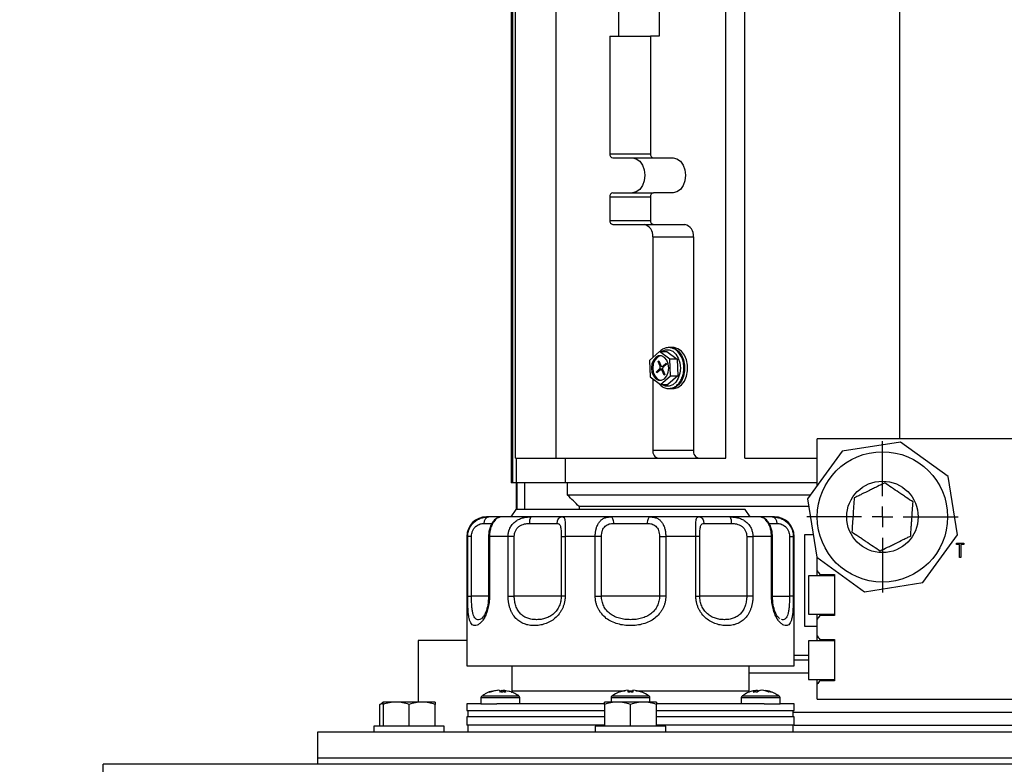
# Model space of a CAD drawing. Header units: inches. Extents: x 5 to 215, y 5 to 165.
# Tile 4 of 74: x 47.8 to 57.25, y 98.33 to 105.48. Entities that reach past the tile are written whole.
import ezdxf

# ---------------------------------------------------------------- set-up
doc = ezdxf.new("R2010")
doc.units = ezdxf.units.IN
doc.header["$LTSCALE"] = 20
doc.header["$MEASUREMENT"] = 0
doc.linetypes.add('CENTERX2', pattern=[0.8, 0.5, -0.1, 0.1, -0.1])
doc.layers.add('CENTER', color=40, linetype='CENTERX2')
doc.layers.add('DIMENSIONS', color=140, linetype='Continuous', lineweight=25)
doc.styles.add('SLDTEXTSTYLE0', font='TXT', dxfattribs={"width": 0.7})
doc.dimstyles.new('SLDDIMSTYLE1', dxfattribs={"dimtxt": 1.699219, "dimasz": 2.6, "dimexe": 0, "dimexo": 0.0625, "dimgap": 0.424805, "dimtad": 0, "dimtih": 1, "dimtoh": 1, "dimrnd": 1e-09, "dimzin": 12, "dimdsep": 46, "dimtxsty": 'SLDTEXTSTYLE0', "dimsah": 1, "dimcen": 0.09, "dimadec": 0, "dimazin": 3, "dimtfac": 1, "dimtofl": 0, "dimtmove": 0, "dimatfit": 3, "dimfxl": 0, "dimfrac": 2, "dimtolj": 1, "dimtzin": 12, "dimarcsym": 0})

# ---------------------------------------------------------------- blocks, each defined once
blk = doc.blocks.new('_D_1')
at = {"layer": 'DIMENSIONS'}
for p, q in [((52.8065, 115.6418), (30.8868, 115.6418)), ((33.3868, 115.6418), (33.3868, 97.4446)), ((29.4485, 94.3636), (28.8779, 94.3636)), ((28.8779, 94.3636), (28.8779, 91.6629)), ((37.3251, 94.3636), (37.8957, 94.3636)), ((37.8957, 94.3636), (37.8957, 91.6629)), ((28.8779, 91.6629), (29.4485, 91.6629)), ((37.8957, 91.6629), (37.3251, 91.6629)), ((33.3868, 76.08), (33.3868, 91.2825)), ((47.6023, 76.08), (30.8868, 76.08))]:
    blk.add_line(p, q, dxfattribs=at)
for points in [[(33.3868, 115.6418), (32.9868, 113.0418), (33.7868, 113.0418)], [(33.3868, 76.08), (33.7868, 78.68), (32.9868, 78.68)]]:
    blk.add_solid(points, dxfattribs=at)
at = {"layer": 'DIMENSIONS', "char_height": 1.66667, "attachment_point": 1, "style": 'SLDTEXTSTYLE0'}
for s, insert in [('39.56', (30.1553, 96.8924)), ('1004.9', (29.4485, 93.8114))]:
    blk.add_mtext(s, dxfattribs=dict(at, insert=insert))
blk = doc.blocks.new('SW_CENTERMARKSYMBOL_1')
at = {"layer": 'CENTER', "color": 0}
for p, q in [((0, 0.2), (0, 0.72593)), ((0, 0), (0, 0.1)), ((-0.2, 0), (-0.72593, 0)), ((0, 0), (-0.1, 0)), ((0, 0), (0, -0.1)), ((0, 0), (0.1, 0)), ((0.2, 0), (0.72593, 0)), ((0, -0.2), (0, -0.72593))]:
    blk.add_line(p, q, dxfattribs=at)

msp = doc.modelspace()

# ---------------------------------------------------------------- linework, layer by layer
for p, q in [((52.9508, 101.2678), (52.9508, 111.3899)), ((54.5805, 101.2678), (54.5805, 111.3466)), ((54.7613, 101.2678), (54.7613, 111.3899)), ((56.2478, 106.1739), (56.2478, 101.455)), ((52.5195, 106.0316), (52.5195, 101.0316)), ((52.5348, 101.0316), (52.5348, 106.0316)), ((52.5609, 101.2678), (52.5609, 106.0316)), ((53.5502, 105.6399), (53.5502, 105.321)), ((53.94, 105.6399), (53.94, 105.321)), ((53.4667, 105.321), (53.4667, 104.1911)), ((53.4667, 105.321), (53.8564, 105.321)), ((53.8564, 105.321), (53.8564, 104.1911)), ((53.94, 105.321), (53.8564, 105.321)), ((53.4667, 104.1911), (53.8564, 104.1911)), ((53.4945, 104.1517), (53.8843, 104.1517)), ((53.8843, 104.1517), (54.0736, 104.1517)), ((53.4667, 103.7777), (53.4667, 103.5513)), ((53.4667, 103.7777), (53.8564, 103.7777)), ((53.4945, 103.817), (53.8843, 103.817)), ((53.8564, 103.7777), (53.8564, 103.5513)), ((54.0736, 103.817), (53.8843, 103.817)), ((53.4667, 103.5513), (53.8564, 103.5513)), ((53.4945, 103.5119), (53.8843, 103.5119)), ((53.8843, 103.5119), (54.1849, 103.5119)), ((53.8787, 103.3938), (54.2685, 103.3938)), ((53.8787, 103.3938), (53.8787, 102.2346)), ((54.2685, 103.3938), (54.2685, 101.3466)), ((53.9433, 102.2929), (53.8485, 102.2073)), ((54.0431, 102.2196), (53.9433, 102.2929)), ((53.9433, 102.2929), (54.0129, 102.2929)), ((54.0129, 102.2929), (54.1127, 102.2196)), ((54.0736, 102.3308), (54.0458, 102.3308)), ((53.8485, 102.2073), (53.8535, 102.0484)), ((53.9288, 102.1972), (53.9358, 102.2035)), ((53.949, 102.1524), (53.9288, 102.1972)), ((53.9288, 102.1972), (53.9387, 102.1972)), ((53.9358, 102.2035), (53.956, 102.1587)), ((53.9752, 102.1527), (54.0069, 102.1813)), ((53.9908, 102.1527), (53.9752, 102.1527)), ((54.0114, 102.1714), (53.9797, 102.1428)), ((54.0069, 102.1813), (54.0114, 102.1714)), ((54.1127, 102.2196), (54.0431, 102.2196)), ((54.0482, 102.0606), (54.0431, 102.2196)), ((54.1127, 102.2196), (54.1178, 102.0606)), ((53.9131, 102.0966), (53.9447, 102.1252)), ((53.9176, 102.0866), (53.9131, 102.0966)), ((53.9131, 102.0966), (53.9286, 102.0966)), ((53.9492, 102.1152), (53.9176, 102.0866)), ((53.9447, 102.1252), (53.9733, 102.1252)), ((53.9607, 102.1524), (53.949, 102.1524)), ((53.9533, 101.975), (54.0482, 102.0606)), ((53.9745, 102.1183), (53.9567, 102.1183)), ((53.9678, 102.1496), (53.9873, 102.1496)), ((53.9887, 102.0644), (53.9685, 102.1092)), ((53.9685, 102.1092), (53.9784, 102.1092)), ((53.9755, 102.1156), (53.9957, 102.0708)), ((53.9957, 102.0708), (53.9887, 102.0644)), ((54.1178, 102.0606), (54.0229, 101.975)), ((54.0482, 102.0606), (54.1178, 102.0606)), ((53.8535, 102.0484), (53.9533, 101.975)), ((53.8787, 102.0298), (53.8787, 101.3466)), ((53.9533, 101.975), (54.0229, 101.975)), ((54.0458, 101.9371), (54.0736, 101.9371)), ((55.4578, 101.0066), (55.4578, 101.455)), ((58.8991, 101.455), (55.4578, 101.455)), ((56.2549, 101.424), (55.6961, 101.3351)), ((56.7129, 101.0917), (56.2549, 101.424)), ((53.8787, 101.3466), (54.2685, 101.3466)), ((55.6961, 101.3351), (55.3638, 100.8771)), ((52.5609, 101.2678), (52.9508, 101.2678)), ((52.572, 101.0316), (52.572, 101.2678)), ((52.9508, 101.2678), (53.9344, 101.2678)), ((53.0417, 101.0316), (53.0417, 101.2678)), ((53.9344, 101.2678), (54.3241, 101.2678)), ((54.3241, 101.2678), (54.5805, 101.2678)), ((54.7613, 101.2678), (55.4578, 101.2678)), ((52.5348, 101.0316), (52.5195, 101.0316)), ((52.572, 101.0316), (52.5348, 101.0316)), ((52.5664, 101.0316), (52.5664, 100.775)), ((53.0417, 101.0316), (52.572, 101.0316)), ((52.5777, 100.775), (52.5777, 101.0316)), ((52.648, 101.0316), (52.648, 100.775)), ((55.4578, 101.0316), (53.0417, 101.0316)), ((53.0614, 100.9135), (53.0614, 101.0316)), ((56.8018, 100.533), (56.7129, 101.0917)), ((55.3902, 100.9135), (53.0614, 100.9135)), ((55.3638, 100.8771), (55.4527, 100.3183)), ((52.5648, 100.775), (52.5148, 100.705)), ((54.7648, 100.775), (52.5648, 100.775)), ((55.3753, 100.8052), (53.1715, 100.8052)), ((53.1715, 100.8052), (53.1722, 100.775)), ((54.8148, 100.705), (54.7648, 100.775)), ((52.2587, 100.6425), (52.3377, 100.6425)), ((52.4201, 100.705), (52.4037, 100.6996)), ((52.6965, 100.6425), (52.9565, 100.6425)), ((53.5041, 100.6425), (53.8255, 100.6425)), ((54.3731, 100.6425), (54.6331, 100.6425)), ((54.926, 100.6996), (54.9095, 100.705)), ((54.989, 100.6425), (55.0709, 100.6425)), ((52.0948, 100.5175), (52.0948, 99.275)), ((52.1022, 100.5175), (52.0948, 100.5175)), ((52.1022, 99.9449), (52.1022, 100.5175)), ((52.1389, 100.5175), (52.1022, 100.5175)), ((52.1389, 99.9449), (52.1389, 100.5175)), ((52.3027, 100.5175), (52.3027, 99.9449)), ((52.3113, 100.5175), (52.3027, 100.5175)), ((52.3113, 100.5175), (52.3113, 99.9449)), ((52.4899, 100.5175), (52.3113, 100.5175)), ((52.4899, 99.9449), (52.4899, 100.5175)), ((52.5496, 100.5175), (52.4899, 100.5175)), ((52.5496, 99.9449), (52.5496, 100.5175)), ((53.0003, 100.5175), (53.0003, 99.9449)), ((53.0003, 100.5175), (53.0375, 100.5175)), ((53.0375, 100.5175), (53.0375, 99.9449)), ((53.3264, 100.5175), (53.0375, 100.5175)), ((53.3264, 99.9449), (53.3264, 100.5175)), ((53.3863, 100.5175), (53.3264, 100.5175)), ((53.3863, 99.9449), (53.3863, 100.5175)), ((53.9433, 100.5175), (54.0032, 100.5175)), ((53.9433, 100.5175), (53.9433, 99.9449)), ((54.0032, 100.5175), (54.0032, 99.9449)), ((54.2921, 100.5175), (54.0032, 100.5175)), ((54.2921, 99.9449), (54.2921, 100.5175)), ((54.3293, 100.5175), (54.2921, 100.5175)), ((54.3293, 99.9449), (54.3293, 100.5175)), ((54.78, 100.5175), (54.78, 99.9449)), ((54.78, 100.5175), (54.8397, 100.5175)), ((54.8397, 100.5175), (54.8397, 99.9449)), ((55.0183, 100.5175), (54.8397, 100.5175)), ((55.0183, 99.9449), (55.0183, 100.5175)), ((55.0269, 100.5175), (55.0183, 100.5175)), ((55.0269, 99.9449), (55.0269, 100.5175)), ((55.1907, 100.5175), (55.1907, 99.9449)), ((55.1907, 100.5175), (55.2274, 100.5175)), ((55.2274, 100.5175), (55.2274, 99.9449)), ((55.2348, 100.5175), (55.2274, 100.5175)), ((55.2348, 99.275), (55.2348, 100.5175)), ((55.4187, 100.5325), (55.3358, 100.5325)), ((55.3358, 100.5325), (55.3358, 99.6575)), ((56.4695, 100.075), (56.8018, 100.533)), ((56.7931, 100.4535), (56.8655, 100.4535)), ((56.7931, 100.4394), (56.7931, 100.4535)), ((56.8655, 100.4535), (56.8655, 100.4394)), ((56.8231, 100.4394), (56.7931, 100.4394)), ((56.8231, 100.3157), (56.8231, 100.4394)), ((56.8655, 100.4394), (56.8355, 100.4394)), ((56.8355, 100.4394), (56.8355, 100.3157)), ((55.4527, 100.3183), (55.9107, 99.9861)), ((55.4578, 100.187), (55.4578, 100.3146)), ((56.8355, 100.3157), (56.8231, 100.3157)), ((55.4578, 100.14), (55.4578, 100.187)), ((55.6228, 100.14), (55.3728, 100.14)), ((55.3728, 100.14), (55.3728, 99.955)), ((55.4828, 100.1538), (55.4828, 100.14)), ((55.4828, 100.1528), (55.6228, 100.1528)), ((55.6228, 100.1528), (55.6228, 99.7573)), ((55.9107, 99.9861), (56.4695, 100.075)), ((52.1022, 99.9449), (52.1389, 99.9449)), ((52.3027, 99.9449), (52.1389, 99.9449)), ((52.3113, 99.9449), (52.3027, 99.9449)), ((52.4899, 99.9449), (52.5496, 99.9449)), ((53.0003, 99.9449), (52.5496, 99.9449)), ((53.0375, 99.9449), (53.0003, 99.9449)), ((53.3264, 99.9449), (53.3863, 99.9449)), ((53.9433, 99.9449), (53.3863, 99.9449)), ((54.0032, 99.9449), (53.9433, 99.9449)), ((54.2921, 99.9449), (54.3293, 99.9449)), ((54.78, 99.9449), (54.3293, 99.9449)), ((54.8397, 99.9449), (54.78, 99.9449)), ((55.0183, 99.9449), (55.0269, 99.9449)), ((55.0269, 99.9449), (55.1907, 99.9449)), ((55.2274, 99.9449), (55.1907, 99.9449)), ((55.3728, 99.955), (55.3728, 99.77)), ((52.2334, 99.7283), (52.2301, 99.7271)), ((55.0995, 99.7272), (55.096, 99.7284)), ((55.3728, 99.77), (55.6228, 99.77)), ((55.4578, 99.7231), (55.4578, 99.77)), ((55.4578, 99.562), (55.4578, 99.7231)), ((55.4828, 99.77), (55.4828, 99.7556)), ((55.6228, 99.7573), (55.4828, 99.7573)), ((55.3358, 99.6575), (55.4578, 99.6575)), ((51.6258, 99.5175), (51.6258, 98.9275)), ((52.0948, 99.5175), (51.6258, 99.5175)), ((55.6228, 99.515), (55.3728, 99.515)), ((55.3728, 99.515), (55.3728, 99.33)), ((55.4578, 99.515), (55.4578, 99.562)), ((55.4828, 99.5288), (55.4828, 99.515)), ((55.4828, 99.5278), (55.6228, 99.5278)), ((55.6228, 99.5278), (55.6228, 99.1323)), ((55.2348, 99.3781), (55.3728, 99.3781)), ((55.3728, 99.33), (55.2348, 99.33)), ((55.3728, 99.33), (55.3728, 99.145)), ((52.0948, 99.275), (55.2348, 99.275)), ((52.5248, 99.275), (52.5248, 99.035)), ((54.8048, 99.035), (54.8048, 99.275)), ((55.3728, 99.205), (54.8048, 99.205)), ((55.3728, 99.145), (55.6228, 99.145)), ((55.4578, 99.0981), (55.4578, 99.145)), ((55.4828, 99.145), (55.4828, 99.1306)), ((55.6228, 99.1323), (55.4828, 99.1323)), ((52.4321, 99.0413), (52.4311, 99.0238)), ((52.4321, 99.0413), (52.4493, 99.0375)), ((52.4447, 99.0413), (52.4429, 99.0242)), ((52.4953, 99.0299), (52.4447, 99.0413)), ((52.5248, 99.035), (52.5241, 99.0223)), ((52.5248, 99.035), (53.6129, 99.035)), ((53.6425, 99.035), (53.6873, 99.035)), ((53.7169, 99.035), (54.8048, 99.035)), ((54.8054, 99.0233), (54.8048, 99.035)), ((54.882, 99.0413), (54.8681, 99.0378)), ((54.882, 99.0413), (54.8838, 99.0255)), ((54.8826, 99.0358), (54.9048, 99.0413)), ((54.9442, 99.0395), (54.936, 99.0413)), ((55.4578, 98.955), (55.4578, 99.0981)), ((52.2299, 98.9691), (52.2299, 98.91)), ((52.6029, 98.9691), (52.2299, 98.9691)), ((52.2451, 98.9853), (52.2382, 98.9853)), ((52.5947, 98.9853), (52.2451, 98.9853)), ((52.5199, 99.0236), (52.5229, 99.0236)), ((52.6029, 98.91), (52.6029, 98.9691)), ((53.4783, 98.9691), (53.4783, 98.9275)), ((53.8513, 98.9691), (53.4783, 98.9691)), ((53.843, 98.9853), (53.4866, 98.9853)), ((53.8513, 98.9275), (53.8513, 98.9691)), ((54.7267, 98.9691), (54.7267, 98.91)), ((55.0997, 98.9691), (54.7267, 98.9691)), ((55.0675, 98.9853), (54.735, 98.9853)), ((55.0914, 98.9853), (55.0675, 98.9853)), ((55.0997, 98.91), (55.0997, 98.9691)), ((55.4578, 98.955), (60.0828, 98.955)), ((51.2598, 98.9052), (51.2798, 98.9165)), ((51.2865, 98.9111), (51.2598, 98.9052)), ((51.2598, 98.6975), (51.2598, 98.9052)), ((51.2898, 98.9275), (51.2775, 98.9204)), ((51.4148, 98.9275), (51.2898, 98.9275)), ((51.2898, 98.9052), (51.2898, 98.6975)), ((51.6648, 98.9275), (51.4148, 98.9275)), ((51.5398, 98.6975), (51.5398, 98.9052)), ((51.7898, 98.9275), (51.6648, 98.9275)), ((51.7898, 98.6975), (51.7898, 98.9052)), ((52.0948, 98.91), (52.0948, 98.8475)), ((52.2299, 98.91), (52.0948, 98.91)), ((52.0948, 98.8475), (53.4148, 98.8475)), ((52.1023, 98.8475), (52.1023, 98.785)), ((52.2299, 98.91), (52.3811, 98.91)), ((53.4137, 98.91), (52.3811, 98.91)), ((53.5398, 98.9275), (53.4148, 98.9275)), ((53.4148, 98.9052), (53.4148, 98.6975)), ((53.7898, 98.9275), (53.5398, 98.9275)), ((53.6648, 98.6975), (53.6648, 98.9052)), ((53.9148, 98.9275), (53.7898, 98.9275)), ((53.9148, 98.6975), (53.9148, 98.9052)), ((53.9148, 98.8475), (55.2348, 98.8475)), ((54.9485, 98.91), (53.9152, 98.91)), ((54.9485, 98.91), (55.0997, 98.91)), ((55.2348, 98.91), (55.0997, 98.91)), ((55.2273, 98.785), (55.2273, 98.8475)), ((55.2348, 98.8475), (55.2348, 98.91)), ((52.0948, 98.785), (52.0948, 98.705)), ((53.4148, 98.785), (52.0948, 98.785)), ((55.2348, 98.785), (53.9148, 98.785)), ((55.2273, 98.83), (60.0828, 98.83)), ((55.2348, 98.705), (55.2348, 98.785)), ((51.2018, 98.6975), (51.2018, 98.6425)), ((51.8778, 98.6975), (51.2018, 98.6975)), ((51.8778, 98.6425), (51.8778, 98.6975)), ((53.4148, 98.705), (52.0948, 98.705)), ((52.1023, 98.705), (52.1023, 98.6425)), ((53.3268, 98.6975), (53.3268, 98.6425)), ((54.0028, 98.6975), (53.3268, 98.6975)), ((55.2348, 98.705), (53.9148, 98.705)), ((54.0028, 98.6425), (54.0028, 98.6975)), ((55.2273, 98.6425), (55.2273, 98.705)), ((55.2348, 98.705), (60.0808, 98.705)), ((50.6648, 98.3925), (50.6648, 98.6425)), ((50.6648, 98.6425), (64.6648, 98.6425)), ((50.6648, 98.3925), (64.6648, 98.3925)), ((50.6648, 98.33), (50.6648, 98.3925)), ((66.7273, 98.33), (48.6023, 98.33)), ((48.6023, 98.1954), (48.6023, 98.33))]:
    msp.add_line(p, q)
at = {"flags": 128}
for points in [[(53.6838, 104.1517), (53.7204, 104.1435), (53.7534, 104.1197), (53.7796, 104.0827), (53.7964, 104.0361), (53.8022, 103.9844), (53.7964, 103.9327), (53.7796, 103.886), (53.7534, 103.849), (53.7204, 103.8252), (53.6838, 103.817)], [(54.0736, 104.1517), (54.1102, 104.1435), (54.1431, 104.1197), (54.1693, 104.0827), (54.1861, 104.0361), (54.1919, 103.9844), (54.1861, 103.9327), (54.1693, 103.886), (54.1431, 103.849), (54.1102, 103.8252), (54.0736, 103.817)], [(54.0318, 102.134), (54.0268, 102.1744), (54.0123, 102.2099), (53.9901, 102.2363), (53.9628, 102.2503), (53.9338, 102.2503), (53.9066, 102.2363), (53.8843, 102.2099), (53.8698, 102.1744), (53.8648, 102.134), (53.8698, 102.0936), (53.8843, 102.058), (53.9066, 102.0317), (53.9338, 102.0177), (53.9628, 102.0177), (53.9901, 102.0317), (54.0123, 102.058), (54.0268, 102.0936), (54.0318, 102.134)], [(53.9553, 102.2517), (53.9477, 102.2503), (53.9205, 102.2363), (53.8983, 102.2099), (53.8838, 102.1744), (53.8787, 102.134), (53.8838, 102.0936), (53.8983, 102.058), (53.9205, 102.0317), (53.9477, 102.0177), (53.9553, 102.0163)], [(53.9626, 102.2929), (53.9659, 102.2951), (54.0001, 102.3093), (54.0357, 102.3093), (54.07, 102.2951), (54.1, 102.2679), (54.1233, 102.2297), (54.1381, 102.1839), (54.1432, 102.134)], [(54.0458, 102.3308), (54.0553, 102.3304), (54.0924, 102.3195), (54.126, 102.2948), (54.1537, 102.2582), (54.1734, 102.2124), (54.1837, 102.1608), (54.1837, 102.1072), (54.1734, 102.0555), (54.1537, 102.0097), (54.126, 101.9731), (54.0924, 101.9485), (54.0553, 101.9376), (54.0458, 101.9371)], [(54.0736, 101.9371), (54.0831, 101.9376), (54.1202, 101.9485), (54.1539, 101.9731), (54.1816, 102.0097), (54.2013, 102.0555), (54.2115, 102.1072), (54.2115, 102.1608), (54.2013, 102.2124), (54.1816, 102.2582), (54.1539, 102.2948), (54.1202, 102.3195), (54.0831, 102.3304), (54.0736, 102.3308)], [(54.1432, 102.134), (54.1381, 102.0841), (54.1233, 102.0382), (54.1, 102.0001), (54.07, 101.9728), (54.0357, 101.9586), (54.0001, 101.9586), (53.9659, 101.9728), (53.9626, 101.975)], [(53.5041, 100.6425), (53.5036, 100.6547), (53.502, 100.6664), (53.4996, 100.6773), (53.4962, 100.6867), (53.4922, 100.6945), (53.4875, 100.7003), (53.4825, 100.7038), (53.4773, 100.705)], [(53.8523, 100.705), (53.8471, 100.7038), (53.8421, 100.7003), (53.8374, 100.6945), (53.8334, 100.6867), (53.83, 100.6773), (53.8276, 100.6664), (53.826, 100.6547), (53.8255, 100.6425)]]:
    msp.add_lwpolyline(points, dxfattribs=at)
for radius in [0.6259, 0.343]:
    msp.add_circle((56.0828, 100.705), radius)
for centre, radius, start, end in [((53.5015, 104.1861), 0.0351, 171.95053, 258.57825), ((53.8912, 104.1861), 0.0351, 171.95053, 258.57825), ((53.5015, 103.7826), 0.0351, 101.42175, 188.04947), ((53.8912, 103.7826), 0.0351, 101.42175, 188.04947), ((53.5015, 103.5464), 0.0351, 171.95053, 258.57825), ((53.7743, 103.4086), 0.1054, 351.95053, 78.57825), ((53.8912, 103.5464), 0.0351, 171.95053, 258.57825), ((54.1641, 103.4086), 0.1054, 351.95053, 78.57825), ((53.9675, 102.1618), 0.0119, 194.88104, 310.44863), ((53.9266, 102.1419), 0.0247, 317.28346, 24.97543), ((53.957, 102.1062), 0.0119, 14.88104, 130.44863), ((53.9979, 102.126), 0.0247, 137.28346, 204.97543), ((53.9483, 101.3367), 0.0703, 171.95053, 258.57825), ((54.3381, 101.3367), 0.0703, 171.95053, 258.57825), ((52.2823, 100.5175), 0.1875, 90, 180), ((52.3143, 100.6499), 0.0561, 100.42322, 187.55597), ((52.7899, 100.6576), 0.0946, 149.9365, 189.17836), ((53.0155, 100.6461), 0.0591, 93.96554, 183.48036), ((54.3141, 100.6461), 0.0591, 356.51964, 86.03446), ((54.5397, 100.6576), 0.0946, 350.82164, 30.0635), ((54.9059, 100.6425), 0.0625, 65.87792, 90), ((55.0153, 100.6499), 0.0561, 352.44403, 79.57678), ((55.0473, 100.5175), 0.1875, 0, 90), ((52.2499, 98.9691), 0.02, 125.89259, 180), ((52.5829, 98.9691), 0.02, 0, 54.10741), ((53.4983, 98.9691), 0.02, 125.89259, 180), ((53.6648, 98.739), 0.304, 110.20028, 125.89259), ((53.6648, 98.739), 0.304, 54.10741, 69.82719), ((53.8313, 98.9691), 0.02, 0, 54.10741), ((54.7467, 98.9691), 0.02, 125.89259, 180), ((55.0797, 98.9691), 0.02, 0, 54.10741)]:
    msp.add_arc(centre, radius, start, end)
for points, knots in [([(54.1768, 102.134), (54.1765, 102.1428), (54.1758, 102.1681), (54.1675, 102.2091), (54.1495, 102.2531), (54.1235, 102.2897), (54.0911, 102.3163), (54.0545, 102.3306), (54.0166, 102.332), (53.981, 102.3199), (53.9572, 102.3059), (53.9476, 102.2941), (53.9467, 102.2929)], [0, 0, 0, 0, 0.0623107, 0.1795662, 0.2974318, 0.4157794, 0.5340179, 0.6506198, 0.7642941, 0.8761275, 0.9880945, 1, 1, 1, 1]), ([(53.9342, 101.9891), (53.9425, 101.9796), (53.9604, 101.9593), (53.9947, 101.9415), (54.0323, 101.9349), (54.0694, 101.9416), (54.1032, 101.9601), (54.1325, 101.989), (54.1556, 102.0271), (54.1711, 102.0721), (54.1764, 102.1091), (54.1767, 102.1298), (54.1768, 102.134)], [0, 0, 0, 0, 0.098164, 0.209888, 0.319128, 0.425905, 0.532062, 0.639673, 0.749404, 0.860405, 0.971792, 1, 1, 1, 1]), ([(56.1049, 101.0311), (56.082, 101.0198), (56.0586, 101.0084), (56.0222, 100.9905), (56.0099, 100.9845), (55.9847, 100.9721), (55.9718, 100.9658), (55.933, 100.9468), (55.9078, 100.9344), (55.8708, 100.9163), (55.8586, 100.9103), (55.8347, 100.8986), (55.823, 100.8929), (55.8115, 100.8872)], [0, 0, 0, 0, 0.25, 0.25, 0.375, 0.375, 0.5, 0.5, 0.75, 0.75, 0.875, 0.875, 1, 1, 1, 1]), ([(56.3762, 100.8489), (56.355, 100.8631), (56.3334, 100.8777), (56.2997, 100.9003), (56.2883, 100.9079), (56.2649, 100.9236), (56.2529, 100.9317), (56.2174, 100.9555), (56.1941, 100.9712), (56.1482, 101.002), (56.1263, 101.0167), (56.1049, 101.0311)], [0, 0, 0, 0, 0.25, 0.25, 0.375, 0.375, 0.5, 0.5, 0.75, 0.75, 1, 1, 1, 1]), ([(55.8115, 100.8872), (55.8098, 100.8617), (55.808, 100.8357), (55.8053, 100.7952), (55.8043, 100.7815), (55.8024, 100.7535), (55.8015, 100.739), (55.7986, 100.6963), (55.7967, 100.6684), (55.7929, 100.6132), (55.7911, 100.5868), (55.7894, 100.5612)], [0, 0, 0, 0, 0.25, 0.25, 0.375, 0.375, 0.5, 0.5, 0.75, 0.75, 1, 1, 1, 1]), ([(56.3541, 100.5228), (56.3558, 100.5483), (56.3576, 100.5744), (56.3603, 100.6148), (56.3613, 100.6286), (56.3632, 100.6566), (56.3641, 100.671), (56.367, 100.7137), (56.3689, 100.7417), (56.3727, 100.7969), (56.3745, 100.8232), (56.3762, 100.8489)], [0, 0, 0, 0, 0.25, 0.25, 0.375, 0.375, 0.5, 0.5, 0.75, 0.75, 1, 1, 1, 1]), ([(52.1022, 100.5175), (52.1022, 100.5203), (52.1023, 100.5258), (52.1029, 100.5341), (52.1038, 100.5423), (52.1051, 100.5504), (52.1068, 100.5583), (52.1088, 100.5662), (52.1111, 100.5739), (52.1138, 100.5815), (52.1167, 100.5889), (52.1246, 100.6062), (52.1403, 100.6313), (52.1682, 100.6598), (52.2004, 100.6813), (52.2294, 100.6933), (52.2527, 100.6997), (52.2702, 100.7029), (52.2875, 100.7047), (52.2986, 100.7049), (52.3042, 100.705)], [0, 0, 0, 0, 0.025512, 0.050896, 0.076158, 0.101307, 0.12635, 0.151295, 0.17615, 0.200922, 0.225619, 0.250249, 0.376893, 0.499722, 0.625604, 0.749796, 0.812812, 0.875424, 0.937772, 1, 1, 1, 1]), ([(52.1389, 100.5175), (52.1389, 100.5276), (52.14, 100.5374), (52.1431, 100.5518), (52.1445, 100.5565), (52.1475, 100.5657), (52.1493, 100.5701), (52.1552, 100.5828), (52.16, 100.5907), (52.1707, 100.6046), (52.1766, 100.6108), (52.189, 100.6212), (52.1954, 100.6255), (52.2085, 100.6325), (52.2151, 100.6351), (52.2345, 100.6411), (52.247, 100.6425), (52.2587, 100.6425)], [0, 0, 0, 0, 0.125, 0.125, 0.1875, 0.1875, 0.25, 0.25, 0.375, 0.375, 0.5, 0.5, 0.625, 0.625, 0.75, 0.75, 1, 1, 1, 1]), ([(52.4075, 100.7032), (52.3969, 100.6997), (52.373, 100.6917), (52.3421, 100.6595), (52.3183, 100.614), (52.3049, 100.5629), (52.3035, 100.5331), (52.3027, 100.5175)], [0, 0, 0, 0, 0.177802, 0.399472, 0.671169, 0.828853, 1, 1, 1, 1]), ([(52.4201, 100.705), (52.4191, 100.705), (52.4163, 100.705), (52.3946, 100.705), (52.3577, 100.705), (52.3219, 100.705), (52.3042, 100.705)], [0, 0, 0, 0, 0.148074, 0.43375, 0.719426, 1, 1, 1, 1]), ([(52.4037, 100.6996), (52.3988, 100.6985), (52.3838, 100.6952), (52.3574, 100.6689), (52.3354, 100.6316), (52.3221, 100.5973), (52.3131, 100.5586), (52.3119, 100.5313), (52.3113, 100.5175)], [0, 0, 0, 0, 0.137357, 0.423816, 0.565372, 0.711333, 0.85425, 1, 1, 1, 1]), ([(52.4899, 100.5175), (52.4899, 100.5203), (52.49, 100.5258), (52.4906, 100.5341), (52.4915, 100.5423), (52.4927, 100.5504), (52.4944, 100.5583), (52.4963, 100.5662), (52.4986, 100.5739), (52.5013, 100.5815), (52.5042, 100.5889), (52.5119, 100.6062), (52.5277, 100.6313), (52.5561, 100.6598), (52.5898, 100.6813), (52.6212, 100.6933), (52.6474, 100.6997), (52.6675, 100.7029), (52.6877, 100.7047), (52.7012, 100.7049), (52.708, 100.705)], [0, 0, 0, 0, 0.025512, 0.050896, 0.076158, 0.101307, 0.12635, 0.151295, 0.17615, 0.200922, 0.225619, 0.250249, 0.376893, 0.499722, 0.625604, 0.749796, 0.812812, 0.875424, 0.937772, 1, 1, 1, 1]), ([(52.5496, 100.5175), (52.5496, 100.5276), (52.5508, 100.5374), (52.5541, 100.5518), (52.5556, 100.5565), (52.5589, 100.5657), (52.5608, 100.5701), (52.5673, 100.5828), (52.5726, 100.5907), (52.5847, 100.6046), (52.5915, 100.6108), (52.606, 100.6212), (52.6137, 100.6255), (52.6297, 100.6325), (52.6379, 100.6351), (52.6628, 100.6411), (52.6797, 100.6425), (52.6965, 100.6425)], [0, 0, 0, 0, 0.125, 0.125, 0.1875, 0.1875, 0.25, 0.25, 0.375, 0.375, 0.5, 0.5, 0.625, 0.625, 0.75, 0.75, 1, 1, 1, 1]), ([(52.9565, 100.6425), (52.9606, 100.6425), (52.9644, 100.6422), (52.9715, 100.6405), (52.9748, 100.6391), (52.9807, 100.6351), (52.9834, 100.6324), (52.9881, 100.6255), (52.9901, 100.6211), (52.9935, 100.6108), (52.9949, 100.6047), (52.9972, 100.5907), (52.998, 100.5829), (52.9992, 100.5659), (52.9996, 100.5566), (53.0002, 100.5376), (53.0003, 100.5276), (53.0003, 100.5175)], [0, 0, 0, 0, 0.125, 0.125, 0.25, 0.25, 0.375, 0.375, 0.5, 0.5, 0.625, 0.625, 0.75, 0.75, 0.875, 0.875, 1, 1, 1, 1]), ([(53.0114, 100.705), (53.0124, 100.705), (53.0144, 100.705), (53.0171, 100.7045), (53.0196, 100.7038), (53.022, 100.7027), (53.0241, 100.7013), (53.0261, 100.6995), (53.0279, 100.6973), (53.0311, 100.6922), (53.0347, 100.6813), (53.0372, 100.6599), (53.0381, 100.6315), (53.038, 100.6042), (53.0378, 100.5817), (53.0377, 100.5664), (53.0376, 100.5505), (53.0375, 100.5341), (53.0375, 100.5231), (53.0375, 100.5175)], [0, 0, 0, 0, 0.031071, 0.062154, 0.093269, 0.124432, 0.155662, 0.186976, 0.218392, 0.249927, 0.373946, 0.499658, 0.622463, 0.74909, 0.798542, 0.848297, 0.898417, 0.948964, 1, 1, 1, 1]), ([(53.3264, 100.5175), (53.3264, 100.5203), (53.3264, 100.5258), (53.3268, 100.5341), (53.3273, 100.5423), (53.3281, 100.5504), (53.329, 100.5583), (53.3302, 100.5662), (53.3316, 100.5739), (53.3332, 100.5815), (53.335, 100.5889), (53.3397, 100.6062), (53.3494, 100.6313), (53.3675, 100.6598), (53.3898, 100.6813), (53.4117, 100.6933), (53.4307, 100.6997), (53.4457, 100.7029), (53.4611, 100.7047), (53.4719, 100.7049), (53.4773, 100.705)], [0, 0, 0, 0, 0.025512, 0.050896, 0.076158, 0.101307, 0.12635, 0.151295, 0.17615, 0.200922, 0.225619, 0.250249, 0.376893, 0.499722, 0.625604, 0.749796, 0.812812, 0.875424, 0.937772, 1, 1, 1, 1]), ([(53.3863, 100.5175), (53.3863, 100.5276), (53.3871, 100.5374), (53.3894, 100.5518), (53.3904, 100.5565), (53.3927, 100.5657), (53.394, 100.5701), (53.3986, 100.5828), (53.4024, 100.5907), (53.4112, 100.6046), (53.4163, 100.6108), (53.4274, 100.6212), (53.4334, 100.6255), (53.4462, 100.6325), (53.453, 100.6351), (53.4738, 100.6411), (53.4887, 100.6425), (53.5041, 100.6425)], [0, 0, 0, 0, 0.125, 0.125, 0.1875, 0.1875, 0.25, 0.25, 0.375, 0.375, 0.5, 0.5, 0.625, 0.625, 0.75, 0.75, 1, 1, 1, 1]), ([(53.8255, 100.6425), (53.8332, 100.6425), (53.8407, 100.6422), (53.8555, 100.6405), (53.8628, 100.6391), (53.8767, 100.6351), (53.8834, 100.6324), (53.8962, 100.6255), (53.9023, 100.6211), (53.9133, 100.6108), (53.9184, 100.6047), (53.9272, 100.5907), (53.9309, 100.5829), (53.937, 100.5659), (53.9394, 100.5566), (53.9425, 100.5376), (53.9433, 100.5276), (53.9433, 100.5175)], [0, 0, 0, 0, 0.125, 0.125, 0.25, 0.25, 0.375, 0.375, 0.5, 0.5, 0.625, 0.625, 0.75, 0.75, 0.875, 0.875, 1, 1, 1, 1]), ([(53.8523, 100.705), (53.855, 100.705), (53.8604, 100.705), (53.8683, 100.7045), (53.8761, 100.7038), (53.8838, 100.7027), (53.8913, 100.7013), (53.8987, 100.6995), (53.906, 100.6973), (53.92, 100.6922), (53.9397, 100.6813), (53.962, 100.6599), (53.9802, 100.6315), (53.9907, 100.6042), (53.9965, 100.5817), (53.9995, 100.5664), (54.0016, 100.5505), (54.003, 100.5341), (54.0031, 100.5231), (54.0032, 100.5175)], [0, 0, 0, 0, 0.031071, 0.062154, 0.093269, 0.124432, 0.155662, 0.186976, 0.218392, 0.249927, 0.373946, 0.499658, 0.622463, 0.74909, 0.798542, 0.848297, 0.898417, 0.948964, 1, 1, 1, 1]), ([(54.2921, 100.5175), (54.2921, 100.5203), (54.2921, 100.5258), (54.2921, 100.5341), (54.2921, 100.5423), (54.292, 100.5504), (54.292, 100.5583), (54.2919, 100.5662), (54.2919, 100.5739), (54.2918, 100.5815), (54.2917, 100.5889), (54.2916, 100.6062), (54.2915, 100.6313), (54.2924, 100.6598), (54.2949, 100.6813), (54.2989, 100.6933), (54.3034, 100.6997), (54.3076, 100.7029), (54.3124, 100.7047), (54.3163, 100.7049), (54.3182, 100.705)], [0, 0, 0, 0, 0.025512, 0.050896, 0.076158, 0.101307, 0.12635, 0.151295, 0.17615, 0.200922, 0.225619, 0.250249, 0.376893, 0.499722, 0.625604, 0.749796, 0.812812, 0.875424, 0.937772, 1, 1, 1, 1]), ([(54.3293, 100.5175), (54.3293, 100.5276), (54.3294, 100.5374), (54.3298, 100.5518), (54.33, 100.5565), (54.3304, 100.5657), (54.3307, 100.5701), (54.3316, 100.5828), (54.3325, 100.5907), (54.3347, 100.6046), (54.3361, 100.6108), (54.3395, 100.6212), (54.3415, 100.6255), (54.3462, 100.6325), (54.3489, 100.6351), (54.3578, 100.6411), (54.3649, 100.6425), (54.3731, 100.6425)], [0, 0, 0, 0, 0.125, 0.125, 0.1875, 0.1875, 0.25, 0.25, 0.375, 0.375, 0.5, 0.5, 0.625, 0.625, 0.75, 0.75, 1, 1, 1, 1]), ([(54.6216, 100.705), (54.625, 100.705), (54.6317, 100.705), (54.6419, 100.7045), (54.652, 100.7038), (54.662, 100.7027), (54.6721, 100.7013), (54.682, 100.6995), (54.692, 100.6973), (54.7114, 100.6922), (54.7397, 100.6813), (54.7733, 100.6599), (54.8018, 100.6315), (54.819, 100.6042), (54.8285, 100.5817), (54.8334, 100.5664), (54.837, 100.5505), (54.8393, 100.5341), (54.8396, 100.5231), (54.8397, 100.5175)], [0, 0, 0, 0, 0.031071, 0.062154, 0.093269, 0.124432, 0.155662, 0.186976, 0.218392, 0.249927, 0.373946, 0.499658, 0.622463, 0.74909, 0.798542, 0.848297, 0.898417, 0.948964, 1, 1, 1, 1]), ([(54.6331, 100.6425), (54.6415, 100.6425), (54.6499, 100.6422), (54.6667, 100.6405), (54.6752, 100.6391), (54.6918, 100.6351), (54.7, 100.6324), (54.7159, 100.6255), (54.7237, 100.6211), (54.7382, 100.6108), (54.7449, 100.6047), (54.757, 100.5907), (54.7622, 100.5829), (54.7709, 100.5659), (54.7743, 100.5566), (54.7788, 100.5376), (54.78, 100.5276), (54.78, 100.5175)], [0, 0, 0, 0, 0.125, 0.125, 0.25, 0.25, 0.375, 0.375, 0.5, 0.5, 0.625, 0.625, 0.75, 0.75, 0.875, 0.875, 1, 1, 1, 1]), ([(55.0254, 100.705), (55.0051, 100.705), (54.9639, 100.705), (54.9241, 100.705), (54.9142, 100.705), (54.9095, 100.705)], [0, 0, 0, 0, 0.3386107, 0.6856996, 1, 1, 1, 1]), ([(55.0269, 100.5175), (55.0261, 100.533), (55.0247, 100.5629), (55.0113, 100.614), (54.9875, 100.6595), (54.9566, 100.6917), (54.9327, 100.6997), (54.9221, 100.7032)], [0, 0, 0, 0, 0.170782, 0.328462, 0.601055, 0.823001, 1, 1, 1, 1]), ([(55.0183, 100.5175), (55.0177, 100.5313), (55.0165, 100.5585), (55.0076, 100.5972), (54.9943, 100.6314), (54.9723, 100.6688), (54.9458, 100.6952), (54.9308, 100.6985), (54.926, 100.6996)], [0, 0, 0, 0, 0.145354, 0.287903, 0.43392, 0.575538, 0.862457, 1, 1, 1, 1]), ([(55.0254, 100.705), (55.0282, 100.705), (55.0337, 100.705), (55.0422, 100.7045), (55.0507, 100.7038), (55.0593, 100.7027), (55.068, 100.7013), (55.0768, 100.6995), (55.0856, 100.6973), (55.1031, 100.6922), (55.1291, 100.6813), (55.1612, 100.6599), (55.1892, 100.6315), (55.2064, 100.6042), (55.216, 100.5817), (55.221, 100.5664), (55.2247, 100.5505), (55.227, 100.5341), (55.2273, 100.5231), (55.2274, 100.5175)], [0, 0, 0, 0, 0.031071, 0.062154, 0.093269, 0.124432, 0.155662, 0.186976, 0.218392, 0.249927, 0.373946, 0.499658, 0.622463, 0.74909, 0.798542, 0.848297, 0.898417, 0.948964, 1, 1, 1, 1]), ([(55.0709, 100.6425), (55.0767, 100.6425), (55.0827, 100.6422), (55.0952, 100.6405), (55.1016, 100.6391), (55.1146, 100.6351), (55.1211, 100.6324), (55.1342, 100.6255), (55.1407, 100.6211), (55.153, 100.6108), (55.1589, 100.6047), (55.1697, 100.5907), (55.1744, 100.5829), (55.1822, 100.5659), (55.1854, 100.5566), (55.1896, 100.5376), (55.1907, 100.5276), (55.1907, 100.5175)], [0, 0, 0, 0, 0.125, 0.125, 0.25, 0.25, 0.375, 0.375, 0.5, 0.5, 0.625, 0.625, 0.75, 0.75, 0.875, 0.875, 1, 1, 1, 1]), ([(55.7894, 100.5612), (55.8106, 100.547), (55.8323, 100.5324), (55.8659, 100.5098), (55.8773, 100.5021), (55.9007, 100.4865), (55.9127, 100.4784), (55.9482, 100.4545), (55.9715, 100.4389), (56.0174, 100.4081), (56.0393, 100.3933), (56.0607, 100.379)], [0, 0, 0, 0, 0.25, 0.25, 0.375, 0.375, 0.5, 0.5, 0.75, 0.75, 1, 1, 1, 1]), ([(56.0607, 100.379), (56.0836, 100.3902), (56.107, 100.4017), (56.1434, 100.4195), (56.1557, 100.4256), (56.1809, 100.4379), (56.1938, 100.4443), (56.2326, 100.4633), (56.2578, 100.4757), (56.2948, 100.4938), (56.307, 100.4998), (56.3309, 100.5115), (56.3426, 100.5172), (56.3541, 100.5228)], [0, 0, 0, 0, 0.25, 0.25, 0.375, 0.375, 0.5, 0.5, 0.75, 0.75, 0.875, 0.875, 1, 1, 1, 1]), ([(52.3113, 99.9449), (52.3113, 99.9414), (52.3113, 99.9346), (52.3109, 99.9243), (52.3104, 99.914), (52.3097, 99.9038), (52.3088, 99.8936), (52.3069, 99.8768), (52.3034, 99.8537), (52.2972, 99.8252), (52.2895, 99.7984), (52.2777, 99.7654), (52.2603, 99.73), (52.2372, 99.6977), (52.2138, 99.6762), (52.1915, 99.6643), (52.1712, 99.6606), (52.1533, 99.6643), (52.1379, 99.6762), (52.1254, 99.6976), (52.1158, 99.7299), (52.1103, 99.7652), (52.107, 99.7982), (52.1052, 99.8249), (52.1038, 99.8533), (52.103, 99.878), (52.1026, 99.8983), (52.1023, 99.9137), (52.1022, 99.9293), (52.1022, 99.9397), (52.1022, 99.9449)], [0, 0, 0, 0, 0.010442, 0.020855, 0.031253, 0.041655, 0.052075, 0.06253, 0.093837, 0.125223, 0.156436, 0.187819, 0.250208, 0.31137, 0.37543, 0.437706, 0.499978, 0.562425, 0.624444, 0.688377, 0.749424, 0.811918, 0.843293, 0.874502, 0.905753, 0.93693, 0.952733, 0.968475, 0.984212, 1, 1, 1, 1]), ([(52.2301, 99.7271), (52.2219, 99.7232), (52.203, 99.7142), (52.1752, 99.7254), (52.1558, 99.7584), (52.1464, 99.804), (52.1419, 99.846), (52.1393, 99.8944), (52.1391, 99.9281), (52.1389, 99.9449)], [0, 0, 0, 0, 0.158822, 0.368419, 0.578669, 0.678726, 0.789229, 0.894765, 1, 1, 1, 1]), ([(52.3027, 99.9449), (52.3012, 99.916), (52.2983, 99.8588), (52.2776, 99.7891), (52.2546, 99.7454), (52.2419, 99.7355), (52.2367, 99.7314)], [0, 0, 0, 0, 0.273686, 0.542525, 0.810341, 1, 1, 1, 1]), ([(53.0375, 99.9449), (53.0374, 99.9414), (53.0374, 99.9346), (53.0368, 99.9243), (53.0359, 99.914), (53.0345, 99.9038), (53.0329, 99.8936), (53.0295, 99.8768), (53.023, 99.8537), (53.0116, 99.8252), (52.9974, 99.7984), (52.9749, 99.7654), (52.9413, 99.73), (52.8944, 99.6977), (52.844, 99.6762), (52.7924, 99.6643), (52.7417, 99.6606), (52.6925, 99.6643), (52.6452, 99.6762), (52.6016, 99.6976), (52.5631, 99.7299), (52.5368, 99.7652), (52.5196, 99.7982), (52.5089, 99.8249), (52.5005, 99.8533), (52.4954, 99.878), (52.4926, 99.8983), (52.491, 99.9137), (52.4901, 99.9293), (52.4899, 99.9397), (52.4899, 99.9449)], [0, 0, 0, 0, 0.0104423, 0.0208547, 0.0312533, 0.0416546, 0.0520749, 0.0625305, 0.0938366, 0.1252229, 0.1564359, 0.1878195, 0.2502077, 0.3113703, 0.3754297, 0.437706, 0.4999781, 0.5624246, 0.624444, 0.688377, 0.7494237, 0.8119176, 0.8432934, 0.8745022, 0.905753, 0.9369296, 0.9527332, 0.9684751, 0.9842118, 1, 1, 1, 1]), ([(53.0003, 99.9449), (53.0003, 99.9286), (52.9986, 99.9126), (52.9921, 99.8812), (52.9871, 99.8656), (52.9744, 99.8366), (52.9666, 99.8229), (52.9482, 99.7974), (52.9379, 99.786), (52.9153, 99.7657), (52.9029, 99.7568), (52.8771, 99.7421), (52.8636, 99.7362), (52.8356, 99.727), (52.8213, 99.7237), (52.7925, 99.7195), (52.7779, 99.7185), (52.7486, 99.7185), (52.7339, 99.7195), (52.7056, 99.7237), (52.6919, 99.727), (52.6722, 99.7338), (52.6658, 99.7364), (52.6532, 99.7423), (52.6471, 99.7457), (52.6297, 99.7567), (52.619, 99.7654), (52.6044, 99.7806), (52.5998, 99.7861), (52.5912, 99.7976), (52.5872, 99.8036), (52.5798, 99.8162), (52.5764, 99.8227), (52.5701, 99.8364), (52.5673, 99.8436), (52.5597, 99.8655), (52.556, 99.8807), (52.5509, 99.9122), (52.5496, 99.9286), (52.5496, 99.9449)], [0, 0, 0, 0, 0.0625, 0.0625, 0.125, 0.125, 0.1875, 0.1875, 0.25, 0.25, 0.3125, 0.3125, 0.375, 0.375, 0.4375, 0.4375, 0.5, 0.5, 0.5625, 0.5625, 0.625, 0.625, 0.65625, 0.65625, 0.6875, 0.6875, 0.75, 0.75, 0.78125, 0.78125, 0.8125, 0.8125, 0.84375, 0.84375, 0.875, 0.875, 0.9375, 0.9375, 1, 1, 1, 1]), ([(54.0032, 99.9449), (54.0032, 99.9414), (54.0031, 99.9346), (54.0025, 99.9243), (54.0015, 99.914), (54.0001, 99.9038), (53.9983, 99.8936), (53.9947, 99.8768), (53.9878, 99.8537), (53.9756, 99.8252), (53.9601, 99.7984), (53.9357, 99.7654), (53.8987, 99.73), (53.8459, 99.6977), (53.7877, 99.6762), (53.7265, 99.6643), (53.6648, 99.6606), (53.6031, 99.6643), (53.5419, 99.6762), (53.484, 99.6976), (53.4312, 99.7299), (53.3941, 99.7652), (53.3696, 99.7982), (53.3542, 99.8249), (53.3419, 99.8533), (53.3345, 99.878), (53.3303, 99.8983), (53.3281, 99.9137), (53.3266, 99.9293), (53.3265, 99.9397), (53.3264, 99.9449)], [0, 0, 0, 0, 0.0104423, 0.0208547, 0.0312533, 0.0416546, 0.0520749, 0.0625305, 0.0938366, 0.1252229, 0.1564359, 0.1878195, 0.2502077, 0.3113703, 0.3754297, 0.437706, 0.4999781, 0.5624246, 0.624444, 0.688377, 0.7494237, 0.8119176, 0.8432934, 0.8745022, 0.905753, 0.9369296, 0.9527332, 0.9684751, 0.9842118, 1, 1, 1, 1]), ([(53.9433, 99.9449), (53.9433, 99.9286), (53.9415, 99.9126), (53.9344, 99.8812), (53.929, 99.8656), (53.9149, 99.8366), (53.9063, 99.8229), (53.8857, 99.7974), (53.874, 99.786), (53.8481, 99.7657), (53.8338, 99.7568), (53.8034, 99.7421), (53.7874, 99.7362), (53.7536, 99.727), (53.7363, 99.7237), (53.701, 99.7195), (53.683, 99.7185), (53.6468, 99.7185), (53.6286, 99.7195), (53.5933, 99.7237), (53.5761, 99.727), (53.5511, 99.7338), (53.5429, 99.7364), (53.5268, 99.7423), (53.5189, 99.7457), (53.4961, 99.7567), (53.4819, 99.7654), (53.4624, 99.7806), (53.4561, 99.7861), (53.4444, 99.7976), (53.4389, 99.8036), (53.4287, 99.8162), (53.424, 99.8227), (53.4153, 99.8364), (53.4113, 99.8436), (53.4007, 99.8655), (53.3954, 99.8807), (53.3881, 99.9122), (53.3863, 99.9286), (53.3863, 99.9449)], [0, 0, 0, 0, 0.0625, 0.0625, 0.125, 0.125, 0.1875, 0.1875, 0.25, 0.25, 0.3125, 0.3125, 0.375, 0.375, 0.4375, 0.4375, 0.5, 0.5, 0.5625, 0.5625, 0.625, 0.625, 0.65625, 0.65625, 0.6875, 0.6875, 0.75, 0.75, 0.78125, 0.78125, 0.8125, 0.8125, 0.84375, 0.84375, 0.875, 0.875, 0.9375, 0.9375, 1, 1, 1, 1]), ([(54.8397, 99.9449), (54.8397, 99.9414), (54.8396, 99.9346), (54.8392, 99.9243), (54.8386, 99.914), (54.8376, 99.9038), (54.8364, 99.8936), (54.8339, 99.8768), (54.8292, 99.8537), (54.8208, 99.8252), (54.8101, 99.7984), (54.793, 99.7654), (54.7667, 99.73), (54.7282, 99.6977), (54.6845, 99.6762), (54.6371, 99.6643), (54.5878, 99.6606), (54.5372, 99.6643), (54.4856, 99.6762), (54.4354, 99.6976), (54.3885, 99.7299), (54.3549, 99.7652), (54.3324, 99.7982), (54.3181, 99.8249), (54.3067, 99.8533), (54.2998, 99.878), (54.2958, 99.8983), (54.2937, 99.9137), (54.2924, 99.9293), (54.2922, 99.9397), (54.2921, 99.9449)], [0, 0, 0, 0, 0.0104423, 0.0208547, 0.0312533, 0.0416546, 0.0520749, 0.0625305, 0.0938366, 0.1252229, 0.1564359, 0.1878195, 0.2502077, 0.3113703, 0.3754297, 0.437706, 0.4999781, 0.5624246, 0.624444, 0.688377, 0.7494237, 0.8119176, 0.8432934, 0.8745022, 0.905753, 0.9369296, 0.9527332, 0.9684751, 0.9842118, 1, 1, 1, 1]), ([(54.78, 99.9449), (54.78, 99.9286), (54.7787, 99.9126), (54.7737, 99.8812), (54.7699, 99.8656), (54.76, 99.8366), (54.7538, 99.8229), (54.7388, 99.7974), (54.7303, 99.786), (54.711, 99.7657), (54.7001, 99.7568), (54.6768, 99.7421), (54.6644, 99.7362), (54.6378, 99.727), (54.624, 99.7237), (54.5957, 99.7195), (54.5812, 99.7185), (54.5519, 99.7185), (54.5371, 99.7195), (54.5083, 99.7237), (54.4942, 99.727), (54.4734, 99.7338), (54.4666, 99.7364), (54.453, 99.7423), (54.4463, 99.7457), (54.4269, 99.7567), (54.4147, 99.7654), (54.3977, 99.7806), (54.3922, 99.7861), (54.3818, 99.7976), (54.377, 99.8036), (54.3679, 99.8162), (54.3636, 99.8227), (54.3558, 99.8364), (54.3522, 99.8436), (54.3425, 99.8655), (54.3377, 99.8807), (54.331, 99.9122), (54.3293, 99.9286), (54.3293, 99.9449)], [0, 0, 0, 0, 0.0625, 0.0625, 0.125, 0.125, 0.1875, 0.1875, 0.25, 0.25, 0.3125, 0.3125, 0.375, 0.375, 0.4375, 0.4375, 0.5, 0.5, 0.5625, 0.5625, 0.625, 0.625, 0.65625, 0.65625, 0.6875, 0.6875, 0.75, 0.75, 0.78125, 0.78125, 0.8125, 0.8125, 0.84375, 0.84375, 0.875, 0.875, 0.9375, 0.9375, 1, 1, 1, 1]), ([(55.2274, 99.9449), (55.2274, 99.9414), (55.2274, 99.9346), (55.2274, 99.9243), (55.2273, 99.914), (55.2271, 99.9038), (55.2269, 99.8936), (55.2266, 99.8768), (55.2258, 99.8537), (55.2245, 99.8252), (55.2226, 99.7984), (55.2194, 99.7654), (55.2138, 99.73), (55.2043, 99.6977), (55.1917, 99.6762), (55.1763, 99.6643), (55.1583, 99.6606), (55.1381, 99.6643), (55.1158, 99.6762), (55.0925, 99.6976), (55.0694, 99.7299), (55.052, 99.7652), (55.0401, 99.7982), (55.0325, 99.8249), (55.0263, 99.8533), (55.0225, 99.878), (55.0203, 99.8983), (55.0191, 99.9137), (55.0184, 99.9293), (55.0183, 99.9397), (55.0183, 99.9449)], [0, 0, 0, 0, 0.010442, 0.020855, 0.031253, 0.041655, 0.052075, 0.06253, 0.093837, 0.125223, 0.156436, 0.187819, 0.250208, 0.31137, 0.37543, 0.437706, 0.499978, 0.562425, 0.624444, 0.688377, 0.749424, 0.811918, 0.843293, 0.874502, 0.905753, 0.93693, 0.952733, 0.968475, 0.984212, 1, 1, 1, 1]), ([(55.0928, 99.7315), (55.0876, 99.7356), (55.0749, 99.7454), (55.052, 99.7891), (55.0313, 99.8587), (55.0284, 99.9159), (55.0269, 99.9449)], [0, 0, 0, 0, 0.188561, 0.456506, 0.725377, 1, 1, 1, 1]), ([(55.1907, 99.9449), (55.1905, 99.9279), (55.1903, 99.8941), (55.1877, 99.8455), (55.1831, 99.8035), (55.1736, 99.758), (55.1543, 99.7258), (55.1307, 99.7146), (55.1162, 99.7209), (55.1125, 99.7225)], [0, 0, 0, 0, 0.116142, 0.23133, 0.352473, 0.462146, 0.691423, 0.920171, 1, 1, 1, 1]), ([(54.868, 99.0387), (54.8512, 99.0356), (54.8154, 99.0291), (54.7713, 99.0102), (54.7469, 98.9923), (54.7381, 98.9859)], [0, 0, 0, 0, 0.35978, 0.769216, 1, 1, 1, 1]), ([(55.0887, 98.9863), (55.0764, 98.9946), (55.0482, 99.0135), (55.0037, 99.0314), (54.9716, 99.0364), (54.9583, 99.0384)], [0, 0, 0, 0, 0.314047, 0.71627, 1, 1, 1, 1]), ([(52.3369, 99.0313), (52.3325, 99.0305), (52.3092, 99.026), (52.2761, 99.0108), (52.2507, 98.9926), (52.241, 98.9857)], [0, 0, 0, 0, 0.124217, 0.665511, 1, 1, 1, 1]), ([(52.5918, 98.9864), (52.5798, 98.9944), (52.5523, 99.0128), (52.519, 99.0275), (52.4981, 99.0314), (52.4956, 99.0319)], [0, 0, 0, 0, 0.403817, 0.930096, 1, 1, 1, 1])]:
    msp.add_open_spline(points, degree=3, knots=knots)
for points in [[(53.1715, 100.8052), (53.1348, 100.8413), (53.0981, 100.8774), (53.0614, 100.9135)], [(52.3042, 100.705), (52.2896, 100.705), (52.2823, 100.705), (52.2823, 100.705)], [(52.708, 100.705), (52.5892, 100.705), (52.4917, 100.705), (52.4201, 100.705)], [(53.0114, 100.705), (52.9485, 100.705), (52.8371, 100.705), (52.708, 100.705)], [(53.4773, 100.705), (53.3142, 100.705), (53.1564, 100.705), (53.0114, 100.705)], [(53.8523, 100.705), (53.7337, 100.705), (53.5959, 100.705), (53.4773, 100.705)], [(54.3182, 100.705), (54.1732, 100.705), (54.0154, 100.705), (53.8523, 100.705)], [(54.6216, 100.705), (54.4925, 100.705), (54.3811, 100.705), (54.3182, 100.705)], [(54.9095, 100.705), (54.8379, 100.705), (54.7404, 100.705), (54.6216, 100.705)], [(55.0473, 100.705), (55.0473, 100.705), (55.04, 100.705), (55.0254, 100.705)], [(55.4578, 100.187), (55.4663, 100.1757), (55.4747, 100.1643), (55.4828, 100.1528)], [(55.4828, 99.7573), (55.4747, 99.7457), (55.4663, 99.7344), (55.4578, 99.7231)], [(55.4578, 99.562), (55.4663, 99.5507), (55.4747, 99.5393), (55.4828, 99.5278)], [(55.4828, 99.1323), (55.4747, 99.1207), (55.4663, 99.1094), (55.4578, 99.0981)], [(52.3099, 99.0236), (52.3351, 99.0333), (52.3612, 99.0392), (52.3882, 99.0413)], [(52.4007, 99.0413), (52.3737, 99.0392), (52.3474, 99.0333), (52.3217, 99.0236)], [(52.4247, 99.0236), (52.4166, 99.0333), (52.4087, 99.0392), (52.4007, 99.0413)], [(52.4082, 99.0236), (52.4162, 99.0333), (52.4242, 99.0392), (52.4321, 99.0413)], [(52.4447, 99.0413), (52.4523, 99.0392), (52.4593, 99.0333), (52.4658, 99.0236)], [(53.6419, 99.0413), (53.6139, 99.0392), (53.5866, 99.0333), (53.5602, 99.0236)], [(53.6434, 99.0236), (53.6426, 99.0333), (53.6421, 99.0392), (53.6419, 99.0413)], [(53.6877, 99.0413), (53.6875, 99.0392), (53.687, 99.0333), (53.6862, 99.0236)], [(53.7695, 99.0236), (53.743, 99.0333), (53.7157, 99.0392), (53.6877, 99.0413)], [(54.8423, 99.0236), (54.8549, 99.0333), (54.8681, 99.0392), (54.882, 99.0413)], [(54.9215, 99.0413), (54.9073, 99.0392), (54.8933, 99.0333), (54.8794, 99.0236)], [(54.9931, 99.0236), (54.9698, 99.0333), (54.946, 99.0392), (54.9215, 99.0413)], [(54.9444, 99.0413), (54.9686, 99.0392), (54.992, 99.0333), (55.0145, 99.0236)], [(52.3217, 99.0236), (52.3172, 99.0245), (52.3132, 99.0245), (52.3099, 99.0236)], [(52.4658, 99.0236), (52.4523, 99.0245), (52.4386, 99.0245), (52.4247, 99.0236)], [(53.6862, 99.0236), (53.6719, 99.0245), (53.6577, 99.0245), (53.6434, 99.0236)], [(54.8794, 99.0236), (54.8667, 99.0245), (54.8543, 99.0245), (54.8423, 99.0236)], [(55.0145, 99.0236), (55.0079, 99.0245), (55.0008, 99.0245), (54.9931, 99.0236)], [(51.4148, 98.9275), (51.3721, 98.9275), (51.3306, 98.9188), (51.2898, 98.9052)], [(51.2898, 98.9052), (51.2898, 98.9188), (51.2898, 98.9275), (51.2898, 98.9275)], [(51.5398, 98.9052), (51.499, 98.9188), (51.4575, 98.9275), (51.4148, 98.9275)], [(51.6648, 98.9275), (51.6221, 98.9275), (51.5806, 98.9188), (51.5398, 98.9052)], [(51.7898, 98.9052), (51.749, 98.9188), (51.7075, 98.9275), (51.6648, 98.9275)], [(51.7898, 98.9275), (51.7898, 98.9275), (51.7898, 98.9188), (51.7898, 98.9052)], [(53.5398, 98.9275), (53.4971, 98.9275), (53.4556, 98.9188), (53.4148, 98.9052)], [(53.4148, 98.9052), (53.4148, 98.9188), (53.4148, 98.9275), (53.4148, 98.9275)], [(53.6648, 98.9052), (53.624, 98.9188), (53.5825, 98.9275), (53.5398, 98.9275)], [(53.7898, 98.9275), (53.7471, 98.9275), (53.7056, 98.9188), (53.6648, 98.9052)], [(53.9148, 98.9052), (53.874, 98.9188), (53.8325, 98.9275), (53.7898, 98.9275)], [(53.9148, 98.9275), (53.9148, 98.9275), (53.9148, 98.9188), (53.9148, 98.9052)]]:
    msp.add_open_spline(points, degree=3)

# ---------------------------------------------------------------- block references
at = {"layer": 'CENTER'}
msp.add_blockref('SW_CENTERMARKSYMBOL_1', (56.0828, 100.705), dxfattribs=at)

# ---------------------------------------------------------------- dimensions: what is measured, and where the dimension line sits
at = {"layer": 'DIMENSIONS'}
dim = msp.add_linear_dim(base=(33.3868, 115.6418), p1=(48.6023, 76.08), p2=(53.8065, 115.6418), angle=90, dimstyle='SLDDIMSTYLE1', dxfattribs=at)
dim.commit()
dim.dimension.update_dxf_attribs({"geometry": '_D_1', "text_midpoint": (33.3868, 94.3636), "dimtype": 160})

doc.saveas('drawing.dxf')
